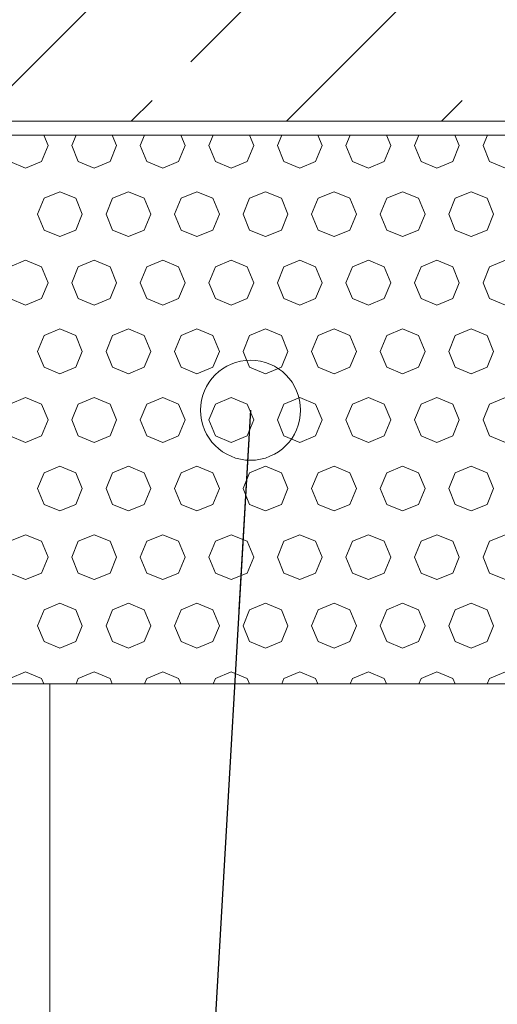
# Model space of a CAD drawing. Header units: millimetres. Extents: x 52659 to 1698020, y -10054 to 104697.
# Tile 172 of 256: x 207431 to 207779, y 6964 to 7682. Entities that reach past the tile are written whole.
import ezdxf

# ---------------------------------------------------------------- set-up
doc = ezdxf.new("R2010")
doc.units = ezdxf.units.MM
doc.header["$MEASUREMENT"] = 0
for name, color, linetype in [('02-04 BRISES SOLEIL FONCEES', 7, 'Continuous'), ('02-04 CASSETTES FONCEES', 7, 'Continuous'), ('05-02 Cotation 200ème 100ème.Cotations', 7, 'Continuous'), ('06-05 Etiquette.Texte', 7, 'Continuous'), ('Fenêtres ARCHICAD', 7, 'Continuous')]:
    doc.layers.add(name, color=color, linetype=linetype)
doc.styles.add('STYLE_GENERE_3', font='ARIALN.TTF')
doc.dimstyles.new('STYLE_GENERE__2', dxfattribs={"dimtxt": 200, "dimasz": 95, "dimexe": 0.18, "dimexo": 100, "dimgap": 0, "dimtad": 0, "dimlfac": 0.001, "dimzin": 0, "dimdsep": 46, "dimtxsty": 'STYLE_GENERE_3', "dimblk": 'ARROWHEAD_6', "dimblk1": 'ARROWHEAD_6', "dimblk2": 'ARROWHEAD_6', "dimcen": 0.09, "dimclrd": 7, "dimclre": 7, "dimclrt": 7, "dimazin": 0, "dimtfac": 1, "dimtdec": 4, "dimtmove": 0, "dimatfit": 3, "dimfxl": 1, "dimtolj": 1, "dimtzin": 0, "dimarcsym": 0})
doc.dimstyles.new('STYLE_GENERE__4', dxfattribs={"dimtxt": 0.18, "dimasz": 145.92, "dimexe": 0.18, "dimexo": 0.0625, "dimgap": 0, "dimtad": 0, "dimtih": 1, "dimtoh": 1, "dimdec": 4, "dimzin": 0, "dimdsep": 46, "dimcen": 0.09, "dimadec": 0, "dimazin": 0, "dimtfac": 1, "dimtdec": 4, "dimtmove": 0, "dimatfit": 3, "dimldrblk": 'ARROWHEAD_1', "dimfxl": 1, "dimtolj": 1, "dimtzin": 0, "dimarcsym": 0})

# ---------------------------------------------------------------- blocks, each defined once
blk = doc.blocks.new('Élément de coupe_180_1', base_point=(131932.67, 5158.07))
at = {"layer": 'Fenêtres ARCHICAD', "color": 7, "linetype": 'Continuous', "lineweight": 5}
blk.add_line((207452.67, 6448.07), (207452.67, 7197.95), dxfattribs=at)
blk = doc.blocks.new('*X332', base_point=(131932.67, 5158.07))
at = {"layer": '02-04 BRISES SOLEIL FONCEES', "color": 7, "linetype": 'Continuous', "lineweight": 5}
for p, q in [((207451.44, 7590.38), (207448.28, 7597.99)), ((207471.88, 7597.99), (207468.73, 7590.38)), ((207501.44, 7590.38), (207498.28, 7597.99)), ((207521.88, 7597.99), (207518.73, 7590.38)), ((207551.44, 7590.38), (207548.28, 7597.99)), ((207571.88, 7597.99), (207568.73, 7590.38)), ((207601.44, 7590.38), (207598.28, 7597.99)), ((207621.88, 7597.99), (207618.73, 7590.38)), ((207651.44, 7590.38), (207648.28, 7597.99)), ((207671.88, 7597.99), (207668.73, 7590.38)), ((207701.44, 7590.38), (207698.28, 7597.99)), ((207721.88, 7597.99), (207718.73, 7590.38)), ((207751.44, 7590.38), (207748.28, 7597.99)), ((207771.88, 7597.99), (207768.73, 7590.38)), ((207446.65, 7578.81), (207451.44, 7590.38)), ((207468.73, 7590.38), (207473.52, 7578.81)), ((207496.65, 7578.81), (207501.44, 7590.38)), ((207518.73, 7590.38), (207523.52, 7578.81)), ((207546.65, 7578.81), (207551.44, 7590.38)), ((207568.73, 7590.38), (207573.52, 7578.81)), ((207596.65, 7578.81), (207601.44, 7590.38)), ((207618.73, 7590.38), (207623.52, 7578.81)), ((207646.65, 7578.81), (207651.44, 7590.38)), ((207668.73, 7590.38), (207673.52, 7578.81)), ((207696.65, 7578.81), (207701.44, 7590.38)), ((207718.73, 7590.38), (207723.52, 7578.81)), ((207746.65, 7578.81), (207751.44, 7590.38)), ((207768.73, 7590.38), (207773.52, 7578.81)), ((207423.52, 7578.81), (207435.08, 7574.02)), ((207435.08, 7574.02), (207446.65, 7578.81)), ((207473.52, 7578.81), (207485.08, 7574.02)), ((207485.08, 7574.02), (207496.65, 7578.81)), ((207523.52, 7578.81), (207535.08, 7574.02)), ((207535.08, 7574.02), (207546.65, 7578.81)), ((207573.52, 7578.81), (207585.08, 7574.02)), ((207585.08, 7574.02), (207596.65, 7578.81)), ((207623.52, 7578.81), (207635.08, 7574.02)), ((207635.08, 7574.02), (207646.65, 7578.81)), ((207673.52, 7578.81), (207685.08, 7574.02)), ((207685.08, 7574.02), (207696.65, 7578.81)), ((207723.52, 7578.81), (207735.08, 7574.02)), ((207735.08, 7574.02), (207746.65, 7578.81)), ((207773.52, 7578.81), (207785.08, 7574.02)), ((207448.52, 7551.94), (207443.73, 7540.38)), ((207460.08, 7556.73), (207448.52, 7551.94)), ((207471.65, 7551.94), (207460.08, 7556.73)), ((207476.44, 7540.38), (207471.65, 7551.94)), ((207498.52, 7551.94), (207493.73, 7540.38)), ((207510.08, 7556.73), (207498.52, 7551.94)), ((207521.65, 7551.94), (207510.08, 7556.73)), ((207526.44, 7540.38), (207521.65, 7551.94)), ((207548.52, 7551.94), (207543.73, 7540.38)), ((207560.08, 7556.73), (207548.52, 7551.94)), ((207571.65, 7551.94), (207560.08, 7556.73)), ((207576.44, 7540.38), (207571.65, 7551.94)), ((207598.52, 7551.94), (207593.73, 7540.38)), ((207610.08, 7556.73), (207598.52, 7551.94)), ((207621.65, 7551.94), (207610.08, 7556.73)), ((207626.44, 7540.38), (207621.65, 7551.94)), ((207648.52, 7551.94), (207643.73, 7540.38)), ((207660.08, 7556.73), (207648.52, 7551.94)), ((207671.65, 7551.94), (207660.08, 7556.73)), ((207676.44, 7540.38), (207671.65, 7551.94)), ((207698.52, 7551.94), (207693.73, 7540.38)), ((207710.08, 7556.73), (207698.52, 7551.94)), ((207721.65, 7551.94), (207710.08, 7556.73)), ((207726.44, 7540.38), (207721.65, 7551.94)), ((207748.52, 7551.94), (207743.73, 7540.38)), ((207760.08, 7556.73), (207748.52, 7551.94)), ((207771.65, 7551.94), (207760.08, 7556.73)), ((207776.44, 7540.38), (207771.65, 7551.94)), ((207443.73, 7540.38), (207448.52, 7528.81)), ((207471.65, 7528.81), (207476.44, 7540.38)), ((207493.73, 7540.38), (207498.52, 7528.81)), ((207521.65, 7528.81), (207526.44, 7540.38)), ((207543.73, 7540.38), (207548.52, 7528.81)), ((207571.65, 7528.81), (207576.44, 7540.38)), ((207593.73, 7540.38), (207598.52, 7528.81)), ((207621.65, 7528.81), (207626.44, 7540.38)), ((207643.73, 7540.38), (207648.52, 7528.81)), ((207671.65, 7528.81), (207676.44, 7540.38)), ((207693.73, 7540.38), (207698.52, 7528.81)), ((207721.65, 7528.81), (207726.44, 7540.38)), ((207743.73, 7540.38), (207748.52, 7528.81)), ((207771.65, 7528.81), (207776.44, 7540.38)), ((207448.52, 7528.81), (207460.08, 7524.02)), ((207460.08, 7524.02), (207471.65, 7528.81)), ((207498.52, 7528.81), (207510.08, 7524.02)), ((207510.08, 7524.02), (207521.65, 7528.81)), ((207548.52, 7528.81), (207560.08, 7524.02)), ((207560.08, 7524.02), (207571.65, 7528.81)), ((207598.52, 7528.81), (207610.08, 7524.02)), ((207610.08, 7524.02), (207621.65, 7528.81)), ((207648.52, 7528.81), (207660.08, 7524.02)), ((207660.08, 7524.02), (207671.65, 7528.81)), ((207698.52, 7528.81), (207710.08, 7524.02)), ((207710.08, 7524.02), (207721.65, 7528.81)), ((207748.52, 7528.81), (207760.08, 7524.02)), ((207760.08, 7524.02), (207771.65, 7528.81)), ((207435.08, 7506.73), (207423.52, 7501.94)), ((207446.65, 7501.94), (207435.08, 7506.73)), ((207451.44, 7490.38), (207446.65, 7501.94)), ((207473.52, 7501.94), (207468.73, 7490.38)), ((207485.08, 7506.73), (207473.52, 7501.94)), ((207496.65, 7501.94), (207485.08, 7506.73)), ((207501.44, 7490.38), (207496.65, 7501.94)), ((207523.52, 7501.94), (207518.73, 7490.38)), ((207535.08, 7506.73), (207523.52, 7501.94)), ((207546.65, 7501.94), (207535.08, 7506.73)), ((207551.44, 7490.38), (207546.65, 7501.94)), ((207573.52, 7501.94), (207568.73, 7490.38)), ((207585.08, 7506.73), (207573.52, 7501.94)), ((207596.65, 7501.94), (207585.08, 7506.73)), ((207601.44, 7490.38), (207596.65, 7501.94)), ((207623.52, 7501.94), (207618.73, 7490.38)), ((207635.08, 7506.73), (207623.52, 7501.94)), ((207646.65, 7501.94), (207635.08, 7506.73)), ((207651.44, 7490.38), (207646.65, 7501.94)), ((207673.52, 7501.94), (207668.73, 7490.38)), ((207685.08, 7506.73), (207673.52, 7501.94)), ((207696.65, 7501.94), (207685.08, 7506.73)), ((207701.44, 7490.38), (207696.65, 7501.94)), ((207723.52, 7501.94), (207718.73, 7490.38)), ((207735.08, 7506.73), (207723.52, 7501.94)), ((207746.65, 7501.94), (207735.08, 7506.73)), ((207751.44, 7490.38), (207746.65, 7501.94)), ((207773.52, 7501.94), (207768.73, 7490.38)), ((207785.08, 7506.73), (207773.52, 7501.94)), ((207446.65, 7478.81), (207451.44, 7490.38)), ((207468.73, 7490.38), (207473.52, 7478.81)), ((207496.65, 7478.81), (207501.44, 7490.38)), ((207518.73, 7490.38), (207523.52, 7478.81)), ((207546.65, 7478.81), (207551.44, 7490.38)), ((207568.73, 7490.38), (207573.52, 7478.81)), ((207596.65, 7478.81), (207601.44, 7490.38)), ((207618.73, 7490.38), (207623.52, 7478.81)), ((207646.65, 7478.81), (207651.44, 7490.38)), ((207668.73, 7490.38), (207673.52, 7478.81)), ((207696.65, 7478.81), (207701.44, 7490.38)), ((207718.73, 7490.38), (207723.52, 7478.81)), ((207746.65, 7478.81), (207751.44, 7490.38)), ((207768.73, 7490.38), (207773.52, 7478.81)), ((207423.52, 7478.81), (207435.08, 7474.02)), ((207435.08, 7474.02), (207446.65, 7478.81)), ((207473.52, 7478.81), (207485.08, 7474.02)), ((207485.08, 7474.02), (207496.65, 7478.81)), ((207523.52, 7478.81), (207535.08, 7474.02)), ((207535.08, 7474.02), (207546.65, 7478.81)), ((207573.52, 7478.81), (207585.08, 7474.02)), ((207585.08, 7474.02), (207596.65, 7478.81)), ((207623.52, 7478.81), (207635.08, 7474.02)), ((207635.08, 7474.02), (207646.65, 7478.81)), ((207673.52, 7478.81), (207685.08, 7474.02)), ((207685.08, 7474.02), (207696.65, 7478.81)), ((207723.52, 7478.81), (207735.08, 7474.02)), ((207735.08, 7474.02), (207746.65, 7478.81)), ((207773.52, 7478.81), (207785.08, 7474.02)), ((207448.52, 7451.94), (207443.73, 7440.38)), ((207460.08, 7456.73), (207448.52, 7451.94)), ((207471.65, 7451.94), (207460.08, 7456.73)), ((207476.44, 7440.38), (207471.65, 7451.94)), ((207498.52, 7451.94), (207493.73, 7440.38)), ((207510.08, 7456.73), (207498.52, 7451.94)), ((207521.65, 7451.94), (207510.08, 7456.73)), ((207526.44, 7440.38), (207521.65, 7451.94)), ((207548.52, 7451.94), (207543.73, 7440.38)), ((207560.08, 7456.73), (207548.52, 7451.94)), ((207571.65, 7451.94), (207560.08, 7456.73)), ((207576.44, 7440.38), (207571.65, 7451.94)), ((207598.52, 7451.94), (207593.73, 7440.38)), ((207610.08, 7456.73), (207598.52, 7451.94)), ((207621.65, 7451.94), (207610.08, 7456.73)), ((207626.44, 7440.38), (207621.65, 7451.94)), ((207648.52, 7451.94), (207643.73, 7440.38)), ((207660.08, 7456.73), (207648.52, 7451.94)), ((207671.65, 7451.94), (207660.08, 7456.73)), ((207676.44, 7440.38), (207671.65, 7451.94)), ((207698.52, 7451.94), (207693.73, 7440.38)), ((207710.08, 7456.73), (207698.52, 7451.94)), ((207721.65, 7451.94), (207710.08, 7456.73)), ((207726.44, 7440.38), (207721.65, 7451.94)), ((207748.52, 7451.94), (207743.73, 7440.38)), ((207760.08, 7456.73), (207748.52, 7451.94)), ((207771.65, 7451.94), (207760.08, 7456.73)), ((207776.44, 7440.38), (207771.65, 7451.94)), ((207443.73, 7440.38), (207448.52, 7428.81)), ((207471.65, 7428.81), (207476.44, 7440.38)), ((207493.73, 7440.38), (207498.52, 7428.81)), ((207521.65, 7428.81), (207526.44, 7440.38)), ((207543.73, 7440.38), (207548.52, 7428.81)), ((207571.65, 7428.81), (207576.44, 7440.38)), ((207593.73, 7440.38), (207598.52, 7428.81)), ((207621.65, 7428.81), (207626.44, 7440.38)), ((207643.73, 7440.38), (207648.52, 7428.81)), ((207671.65, 7428.81), (207676.44, 7440.38)), ((207693.73, 7440.38), (207698.52, 7428.81)), ((207721.65, 7428.81), (207726.44, 7440.38)), ((207743.73, 7440.38), (207748.52, 7428.81)), ((207771.65, 7428.81), (207776.44, 7440.38)), ((207448.52, 7428.81), (207460.08, 7424.02)), ((207460.08, 7424.02), (207471.65, 7428.81)), ((207498.52, 7428.81), (207510.08, 7424.02)), ((207510.08, 7424.02), (207521.65, 7428.81)), ((207548.52, 7428.81), (207560.08, 7424.02)), ((207560.08, 7424.02), (207571.65, 7428.81)), ((207598.52, 7428.81), (207610.08, 7424.02)), ((207610.08, 7424.02), (207621.65, 7428.81)), ((207648.52, 7428.81), (207660.08, 7424.02)), ((207660.08, 7424.02), (207671.65, 7428.81)), ((207698.52, 7428.81), (207710.08, 7424.02)), ((207710.08, 7424.02), (207721.65, 7428.81)), ((207748.52, 7428.81), (207760.08, 7424.02)), ((207760.08, 7424.02), (207771.65, 7428.81)), ((207435.08, 7406.73), (207423.52, 7401.94)), ((207446.65, 7401.94), (207435.08, 7406.73)), ((207485.08, 7406.73), (207473.52, 7401.94)), ((207496.65, 7401.94), (207485.08, 7406.73)), ((207535.08, 7406.73), (207523.52, 7401.94)), ((207546.65, 7401.94), (207535.08, 7406.73)), ((207585.08, 7406.73), (207573.52, 7401.94)), ((207596.65, 7401.94), (207585.08, 7406.73)), ((207635.08, 7406.73), (207623.52, 7401.94)), ((207646.65, 7401.94), (207635.08, 7406.73)), ((207685.08, 7406.73), (207673.52, 7401.94)), ((207696.65, 7401.94), (207685.08, 7406.73)), ((207735.08, 7406.73), (207723.52, 7401.94)), ((207746.65, 7401.94), (207735.08, 7406.73)), ((207785.08, 7406.73), (207773.52, 7401.94)), ((207451.44, 7390.38), (207446.65, 7401.94)), ((207473.52, 7401.94), (207468.73, 7390.38)), ((207501.44, 7390.38), (207496.65, 7401.94)), ((207523.52, 7401.94), (207518.73, 7390.38)), ((207551.44, 7390.38), (207546.65, 7401.94)), ((207573.52, 7401.94), (207568.73, 7390.38)), ((207601.44, 7390.38), (207596.65, 7401.94)), ((207623.52, 7401.94), (207618.73, 7390.38)), ((207651.44, 7390.38), (207646.65, 7401.94)), ((207673.52, 7401.94), (207668.73, 7390.38)), ((207701.44, 7390.38), (207696.65, 7401.94)), ((207723.52, 7401.94), (207718.73, 7390.38)), ((207751.44, 7390.38), (207746.65, 7401.94)), ((207773.52, 7401.94), (207768.73, 7390.38)), ((207446.65, 7378.81), (207451.44, 7390.38)), ((207468.73, 7390.38), (207473.52, 7378.81)), ((207496.65, 7378.81), (207501.44, 7390.38)), ((207518.73, 7390.38), (207523.52, 7378.81)), ((207546.65, 7378.81), (207551.44, 7390.38)), ((207568.73, 7390.38), (207573.52, 7378.81)), ((207596.65, 7378.81), (207601.44, 7390.38)), ((207618.73, 7390.38), (207623.52, 7378.81)), ((207646.65, 7378.81), (207651.44, 7390.38)), ((207668.73, 7390.38), (207673.52, 7378.81)), ((207696.65, 7378.81), (207701.44, 7390.38)), ((207718.73, 7390.38), (207723.52, 7378.81)), ((207746.65, 7378.81), (207751.44, 7390.38)), ((207768.73, 7390.38), (207773.52, 7378.81)), ((207423.52, 7378.81), (207435.08, 7374.02)), ((207435.08, 7374.02), (207446.65, 7378.81)), ((207473.52, 7378.81), (207485.08, 7374.02)), ((207485.08, 7374.02), (207496.65, 7378.81)), ((207523.52, 7378.81), (207535.08, 7374.02)), ((207535.08, 7374.02), (207546.65, 7378.81)), ((207573.52, 7378.81), (207585.08, 7374.02)), ((207585.08, 7374.02), (207596.65, 7378.81)), ((207623.52, 7378.81), (207635.08, 7374.02)), ((207635.08, 7374.02), (207646.65, 7378.81)), ((207673.52, 7378.81), (207685.08, 7374.02)), ((207685.08, 7374.02), (207696.65, 7378.81)), ((207723.52, 7378.81), (207735.08, 7374.02)), ((207735.08, 7374.02), (207746.65, 7378.81)), ((207773.52, 7378.81), (207785.08, 7374.02)), ((207460.08, 7356.73), (207448.52, 7351.94)), ((207471.65, 7351.94), (207460.08, 7356.73)), ((207510.08, 7356.73), (207498.52, 7351.94)), ((207521.65, 7351.94), (207510.08, 7356.73)), ((207560.08, 7356.73), (207548.52, 7351.94)), ((207571.65, 7351.94), (207560.08, 7356.73)), ((207610.08, 7356.73), (207598.52, 7351.94)), ((207621.65, 7351.94), (207610.08, 7356.73)), ((207660.08, 7356.73), (207648.52, 7351.94)), ((207671.65, 7351.94), (207660.08, 7356.73)), ((207710.08, 7356.73), (207698.52, 7351.94)), ((207721.65, 7351.94), (207710.08, 7356.73)), ((207760.08, 7356.73), (207748.52, 7351.94)), ((207771.65, 7351.94), (207760.08, 7356.73)), ((207448.52, 7351.94), (207443.73, 7340.38)), ((207476.44, 7340.38), (207471.65, 7351.94)), ((207498.52, 7351.94), (207493.73, 7340.38)), ((207526.44, 7340.38), (207521.65, 7351.94)), ((207548.52, 7351.94), (207543.73, 7340.38)), ((207576.44, 7340.38), (207571.65, 7351.94)), ((207598.52, 7351.94), (207593.73, 7340.38)), ((207626.44, 7340.38), (207621.65, 7351.94)), ((207648.52, 7351.94), (207643.73, 7340.38)), ((207676.44, 7340.38), (207671.65, 7351.94)), ((207698.52, 7351.94), (207693.73, 7340.38)), ((207726.44, 7340.38), (207721.65, 7351.94)), ((207748.52, 7351.94), (207743.73, 7340.38)), ((207776.44, 7340.38), (207771.65, 7351.94)), ((207443.73, 7340.38), (207448.52, 7328.81)), ((207471.65, 7328.81), (207476.44, 7340.38)), ((207493.73, 7340.38), (207498.52, 7328.81)), ((207521.65, 7328.81), (207526.44, 7340.38)), ((207543.73, 7340.38), (207548.52, 7328.81)), ((207571.65, 7328.81), (207576.44, 7340.38)), ((207593.73, 7340.38), (207598.52, 7328.81)), ((207621.65, 7328.81), (207626.44, 7340.38)), ((207643.73, 7340.38), (207648.52, 7328.81)), ((207671.65, 7328.81), (207676.44, 7340.38)), ((207693.73, 7340.38), (207698.52, 7328.81)), ((207721.65, 7328.81), (207726.44, 7340.38)), ((207743.73, 7340.38), (207748.52, 7328.81)), ((207771.65, 7328.81), (207776.44, 7340.38)), ((207448.52, 7328.81), (207460.08, 7324.02)), ((207460.08, 7324.02), (207471.65, 7328.81)), ((207498.52, 7328.81), (207510.08, 7324.02)), ((207510.08, 7324.02), (207521.65, 7328.81)), ((207548.52, 7328.81), (207560.08, 7324.02)), ((207560.08, 7324.02), (207571.65, 7328.81)), ((207598.52, 7328.81), (207610.08, 7324.02)), ((207610.08, 7324.02), (207621.65, 7328.81)), ((207648.52, 7328.81), (207660.08, 7324.02)), ((207660.08, 7324.02), (207671.65, 7328.81)), ((207698.52, 7328.81), (207710.08, 7324.02)), ((207710.08, 7324.02), (207721.65, 7328.81)), ((207748.52, 7328.81), (207760.08, 7324.02)), ((207760.08, 7324.02), (207771.65, 7328.81)), ((207435.08, 7306.73), (207423.52, 7301.94)), ((207446.65, 7301.94), (207435.08, 7306.73)), ((207485.08, 7306.73), (207473.52, 7301.94)), ((207496.65, 7301.94), (207485.08, 7306.73)), ((207535.08, 7306.73), (207523.52, 7301.94)), ((207546.65, 7301.94), (207535.08, 7306.73)), ((207585.08, 7306.73), (207573.52, 7301.94)), ((207596.65, 7301.94), (207585.08, 7306.73)), ((207635.08, 7306.73), (207623.52, 7301.94)), ((207646.65, 7301.94), (207635.08, 7306.73)), ((207685.08, 7306.73), (207673.52, 7301.94)), ((207696.65, 7301.94), (207685.08, 7306.73)), ((207735.08, 7306.73), (207723.52, 7301.94)), ((207746.65, 7301.94), (207735.08, 7306.73)), ((207785.08, 7306.73), (207773.52, 7301.94)), ((207451.44, 7290.38), (207446.65, 7301.94)), ((207473.52, 7301.94), (207468.73, 7290.38)), ((207501.44, 7290.38), (207496.65, 7301.94)), ((207523.52, 7301.94), (207518.73, 7290.38)), ((207551.44, 7290.38), (207546.65, 7301.94)), ((207573.52, 7301.94), (207568.73, 7290.38)), ((207601.44, 7290.38), (207596.65, 7301.94)), ((207623.52, 7301.94), (207618.73, 7290.38)), ((207651.44, 7290.38), (207646.65, 7301.94)), ((207673.52, 7301.94), (207668.73, 7290.38)), ((207701.44, 7290.38), (207696.65, 7301.94)), ((207723.52, 7301.94), (207718.73, 7290.38)), ((207751.44, 7290.38), (207746.65, 7301.94)), ((207773.52, 7301.94), (207768.73, 7290.38)), ((207446.65, 7278.81), (207451.44, 7290.38)), ((207468.73, 7290.38), (207473.52, 7278.81)), ((207496.65, 7278.81), (207501.44, 7290.38)), ((207518.73, 7290.38), (207523.52, 7278.81)), ((207546.65, 7278.81), (207551.44, 7290.38)), ((207568.73, 7290.38), (207573.52, 7278.81)), ((207596.65, 7278.81), (207601.44, 7290.38)), ((207618.73, 7290.38), (207623.52, 7278.81)), ((207646.65, 7278.81), (207651.44, 7290.38)), ((207668.73, 7290.38), (207673.52, 7278.81)), ((207696.65, 7278.81), (207701.44, 7290.38)), ((207718.73, 7290.38), (207723.52, 7278.81)), ((207746.65, 7278.81), (207751.44, 7290.38)), ((207768.73, 7290.38), (207773.52, 7278.81)), ((207423.52, 7278.81), (207435.08, 7274.02)), ((207435.08, 7274.02), (207446.65, 7278.81)), ((207473.52, 7278.81), (207485.08, 7274.02)), ((207485.08, 7274.02), (207496.65, 7278.81)), ((207523.52, 7278.81), (207535.08, 7274.02)), ((207535.08, 7274.02), (207546.65, 7278.81)), ((207573.52, 7278.81), (207585.08, 7274.02)), ((207585.08, 7274.02), (207596.65, 7278.81)), ((207623.52, 7278.81), (207635.08, 7274.02)), ((207635.08, 7274.02), (207646.65, 7278.81)), ((207673.52, 7278.81), (207685.08, 7274.02)), ((207685.08, 7274.02), (207696.65, 7278.81)), ((207723.52, 7278.81), (207735.08, 7274.02)), ((207735.08, 7274.02), (207746.65, 7278.81)), ((207773.52, 7278.81), (207785.08, 7274.02)), ((207460.08, 7256.73), (207448.52, 7251.94)), ((207471.65, 7251.94), (207460.08, 7256.73)), ((207510.08, 7256.73), (207498.52, 7251.94)), ((207521.65, 7251.94), (207510.08, 7256.73)), ((207560.08, 7256.73), (207548.52, 7251.94)), ((207571.65, 7251.94), (207560.08, 7256.73)), ((207610.08, 7256.73), (207598.52, 7251.94)), ((207621.65, 7251.94), (207610.08, 7256.73)), ((207660.08, 7256.73), (207648.52, 7251.94)), ((207671.65, 7251.94), (207660.08, 7256.73)), ((207710.08, 7256.73), (207698.52, 7251.94)), ((207721.65, 7251.94), (207710.08, 7256.73)), ((207760.08, 7256.73), (207748.52, 7251.94)), ((207771.65, 7251.94), (207760.08, 7256.73)), ((207448.52, 7251.94), (207443.73, 7240.38)), ((207476.44, 7240.38), (207471.65, 7251.94)), ((207498.52, 7251.94), (207493.73, 7240.38)), ((207526.44, 7240.38), (207521.65, 7251.94)), ((207548.52, 7251.94), (207543.73, 7240.38)), ((207576.44, 7240.38), (207571.65, 7251.94)), ((207598.52, 7251.94), (207593.73, 7240.38)), ((207626.44, 7240.38), (207621.65, 7251.94)), ((207648.52, 7251.94), (207643.73, 7240.38)), ((207676.44, 7240.38), (207671.65, 7251.94)), ((207698.52, 7251.94), (207693.73, 7240.38)), ((207726.44, 7240.38), (207721.65, 7251.94)), ((207748.52, 7251.94), (207743.73, 7240.38)), ((207776.44, 7240.38), (207771.65, 7251.94)), ((207443.73, 7240.38), (207448.52, 7228.81)), ((207471.65, 7228.81), (207476.44, 7240.38)), ((207493.73, 7240.38), (207498.52, 7228.81)), ((207521.65, 7228.81), (207526.44, 7240.38)), ((207543.73, 7240.38), (207548.52, 7228.81)), ((207571.65, 7228.81), (207576.44, 7240.38)), ((207593.73, 7240.38), (207598.52, 7228.81)), ((207621.65, 7228.81), (207626.44, 7240.38)), ((207643.73, 7240.38), (207648.52, 7228.81)), ((207671.65, 7228.81), (207676.44, 7240.38)), ((207693.73, 7240.38), (207698.52, 7228.81)), ((207721.65, 7228.81), (207726.44, 7240.38)), ((207743.73, 7240.38), (207748.52, 7228.81)), ((207771.65, 7228.81), (207776.44, 7240.38)), ((207448.52, 7228.81), (207460.08, 7224.02)), ((207460.08, 7224.02), (207471.65, 7228.81)), ((207498.52, 7228.81), (207510.08, 7224.02)), ((207510.08, 7224.02), (207521.65, 7228.81)), ((207548.52, 7228.81), (207560.08, 7224.02)), ((207560.08, 7224.02), (207571.65, 7228.81)), ((207598.52, 7228.81), (207610.08, 7224.02)), ((207610.08, 7224.02), (207621.65, 7228.81)), ((207648.52, 7228.81), (207660.08, 7224.02)), ((207660.08, 7224.02), (207671.65, 7228.81)), ((207698.52, 7228.81), (207710.08, 7224.02)), ((207710.08, 7224.02), (207721.65, 7228.81)), ((207748.52, 7228.81), (207760.08, 7224.02)), ((207760.08, 7224.02), (207771.65, 7228.81)), ((207435.08, 7206.73), (207423.52, 7201.94)), ((207446.65, 7201.94), (207435.08, 7206.73)), ((207485.08, 7206.73), (207473.52, 7201.94)), ((207496.65, 7201.94), (207485.08, 7206.73)), ((207535.08, 7206.73), (207523.52, 7201.94)), ((207546.65, 7201.94), (207535.08, 7206.73)), ((207585.08, 7206.73), (207573.52, 7201.94)), ((207596.65, 7201.94), (207585.08, 7206.73)), ((207635.08, 7206.73), (207623.52, 7201.94)), ((207646.65, 7201.94), (207635.08, 7206.73)), ((207685.08, 7206.73), (207673.52, 7201.94)), ((207696.65, 7201.94), (207685.08, 7206.73)), ((207735.08, 7206.73), (207723.52, 7201.94)), ((207746.65, 7201.94), (207735.08, 7206.73)), ((207785.08, 7206.73), (207773.52, 7201.94)), ((207448.3, 7197.95), (207446.65, 7201.94)), ((207473.52, 7201.94), (207471.87, 7197.95)), ((207498.3, 7197.95), (207496.65, 7201.94)), ((207523.52, 7201.94), (207521.87, 7197.95)), ((207548.3, 7197.95), (207546.65, 7201.94)), ((207573.52, 7201.94), (207571.87, 7197.95)), ((207598.3, 7197.95), (207596.65, 7201.94)), ((207623.52, 7201.94), (207621.87, 7197.95)), ((207648.3, 7197.95), (207646.65, 7201.94)), ((207673.52, 7201.94), (207671.87, 7197.95)), ((207698.3, 7197.95), (207696.65, 7201.94)), ((207723.52, 7201.94), (207721.87, 7197.95)), ((207748.3, 7197.95), (207746.65, 7201.94)), ((207773.52, 7201.94), (207771.87, 7197.95))]:
    blk.add_line(p, q, dxfattribs=at)
blk = doc.blocks.new('Élément de coupe_315_1', base_point=(131932.67, 5158.07))
at = {"layer": '02-04 BRISES SOLEIL FONCEES', "color": 7, "linetype": 'Continuous', "lineweight": 9}
for p, q in [((208282.67, 7597.99), (206562.67, 7597.99)), ((206562.67, 7197.95), (208282.67, 7197.95))]:
    blk.add_line(p, q, dxfattribs=at)
at = {"layer": '02-04 BRISES SOLEIL FONCEES', "lineweight": 0}
blk.add_blockref('*X332', (131932.67, 5158.07), dxfattribs=at)
blk = doc.blocks.new('Élément de coupe_476_1', base_point=(131932.67, 5158.07))
at = {"layer": '02-04 CASSETTES FONCEES', "color": 7, "linetype": 'Continuous', "lineweight": 9}
for p, q in [((207399.03, 7608.07), (208300.76, 8509.8)), ((207625.31, 7608.07), (208300.76, 8283.52)), ((207555.61, 7651.51), (207640.46, 7736.37)), ((207512.17, 7608.07), (207527.33, 7623.23)), ((207738.44, 7608.07), (207753.6, 7623.23)), ((206522.68, 7608.07), (208300.76, 7608.07))]:
    blk.add_line(p, q, dxfattribs=at)
blk = doc.blocks.new('*D740', base_point=(131932.67, 5158.07))
at = {"layer": '05-02 Cotation 200ème 100ème.Cotations', "color": 7, "linetype": 'Continuous', "lineweight": 25, "transparency": 16777216}
for p, q in [((165280.71, 7648.07), (165380.71, 7548.07)), ((165280.71, 6358.06), (165380.71, 6258.06))]:
    blk.add_line(p, q, dxfattribs=at)
at = {"layer": '05-02 Cotation 200ème 100ème.Cotations', "color": 7, "linetype": 'Continuous', "lineweight": 13, "transparency": 16777216}
for p, q in [((165424.46, 7598.07), (165236.96, 7598.07)), ((165330.71, 7201.94), (165330.71, 7598.07)), ((165330.71, 6308.06), (165330.71, 6704.19)), ((165424.46, 6308.06), (165236.96, 6308.06))]:
    blk.add_line(p, q, dxfattribs=at)
at = {"layer": '05-02 Cotation 200ème 100ème.Cotations', "color": 7, "lineweight": 9, "transparency": 16777216, "insert": (165430.71, 6729.07), "char_height": 200, "attachment_point": 7, "rotation": 90, "style": 'STYLE_GENERE_3'}
blk.add_mtext('\\A1;1,29', dxfattribs=at)
blk = doc.blocks.new('ARROWHEAD_6')
at = {"color": 0, "linetype": 'Continuous', "lineweight": 0}
for p, q in [((-0.5, -0.5), (0.5, 0.5)), ((0, 0), (-1, 0))]:
    blk.add_line(p, q, dxfattribs=at)
blk = doc.blocks.new('*D741', base_point=(131932.67, 5158.07))
at = {"layer": '05-02 Cotation 200ème 100ème.Cotations', "color": 7, "linetype": 'Continuous', "lineweight": 25, "transparency": 16777216}
for p, q in [((165280.71, 9772.86), (165380.71, 9672.86)), ((165280.71, 7648.07), (165380.71, 7548.07))]:
    blk.add_line(p, q, dxfattribs=at)
at = {"layer": '05-02 Cotation 200ème 100ème.Cotations', "color": 7, "linetype": 'Continuous', "lineweight": 13, "transparency": 16777216}
for p, q in [((165424.46, 9722.86), (165236.96, 9722.86)), ((165330.71, 8909.34), (165330.71, 9722.86)), ((165330.71, 7598.07), (165330.71, 8411.59)), ((165424.46, 7598.07), (165236.96, 7598.07))]:
    blk.add_line(p, q, dxfattribs=at)
at = {"layer": '05-02 Cotation 200ème 100ème.Cotations', "color": 7, "lineweight": 9, "transparency": 16777216, "insert": (165430.71, 8436.47), "char_height": 200, "attachment_point": 7, "rotation": 90, "style": 'STYLE_GENERE_3'}
blk.add_mtext('\\A1;2,12', dxfattribs=at)
blk = doc.blocks.new('*D755', base_point=(131932.67, 5158.07))
at = {"layer": '05-02 Cotation 200ème 100ème.Cotations', "color": 7, "linetype": 'Continuous', "lineweight": 25, "transparency": 16777216}
for p, q in [((172202.47, 7658.07), (172302.47, 7558.07)), ((172202.47, 5208.07), (172302.47, 5108.07))]:
    blk.add_line(p, q, dxfattribs=at)
at = {"layer": '05-02 Cotation 200ème 100ème.Cotations', "color": 7, "linetype": 'Continuous', "lineweight": 13, "transparency": 16777216}
for p, q in [((172346.22, 7608.07), (172158.72, 7608.07)), ((172252.47, 6631.95), (172252.47, 7608.07)), ((172252.47, 5158.07), (172252.47, 6134.2)), ((172346.22, 5158.07), (172158.72, 5158.07)), ((172252.47, 5083.07), (172252.47, 5158.07))]:
    blk.add_line(p, q, dxfattribs=at)
at = {"layer": '05-02 Cotation 200ème 100ème.Cotations', "color": 7, "lineweight": 9, "transparency": 16777216, "insert": (172352.47, 6159.07), "char_height": 200, "attachment_point": 7, "rotation": 90, "style": 'STYLE_GENERE_3'}
blk.add_mtext('\\A1;2,45', dxfattribs=at)
blk = doc.blocks.new('*D760', base_point=(131932.67, 5158.07))
at = {"layer": '05-02 Cotation 200ème 100ème.Cotations', "color": 7, "linetype": 'Continuous', "lineweight": 25, "transparency": 16777216}
for p, q in [((135853.9, 8708.07), (135953.9, 8608.07)), ((135853.9, 6358.06), (135953.9, 6258.06))]:
    blk.add_line(p, q, dxfattribs=at)
at = {"layer": '05-02 Cotation 200ème 100ème.Cotations', "color": 7, "linetype": 'Continuous', "lineweight": 13, "transparency": 16777216}
for p, q in [((135997.65, 8658.07), (135810.15, 8658.07)), ((135903.9, 7731.94), (135903.9, 8658.07)), ((135903.9, 6308.06), (135903.9, 7234.19)), ((135997.65, 6308.06), (135810.15, 6308.06))]:
    blk.add_line(p, q, dxfattribs=at)
at = {"layer": '05-02 Cotation 200ème 100ème.Cotations', "color": 7, "lineweight": 9, "transparency": 16777216, "insert": (136003.9, 7259.07), "char_height": 200, "attachment_point": 7, "rotation": 90, "style": 'STYLE_GENERE_3'}
blk.add_mtext('\\A1;2,35', dxfattribs=at)
blk = doc.blocks.new('ARROWHEAD_1')
at = {"color": 0, "linetype": 'Continuous', "lineweight": 0}
blk.add_line((0, 0), (-1, 0), dxfattribs=at)
blk.add_circle((0, 0), 0.25, dxfattribs=at)

msp = doc.modelspace()

# ---------------------------------------------------------------- block references
at = {"layer": '02-04 BRISES SOLEIL FONCEES', "lineweight": 0}
msp.add_blockref('Élément de coupe_315_1', (131932.668, 5158.072), dxfattribs=at)
at = {"layer": '02-04 CASSETTES FONCEES', "lineweight": 0}
msp.add_blockref('Élément de coupe_476_1', (131932.668, 5158.072), dxfattribs=at)
at = {"layer": 'Fenêtres ARCHICAD', "lineweight": 0}
msp.add_blockref('Élément de coupe_180_1', (131932.668, 5158.072), dxfattribs=at)

# ---------------------------------------------------------------- dimensions: what is measured, and where the dimension line sits
at = {"layer": '05-02 Cotation 200ème 100ème.Cotations', "color": 7, "linetype": 'Continuous', "lineweight": 13}
for base, p1, p2, picture, middle in [((165330.708, 9722.862), (220602.668, 7598.072), (221690.249, 9722.862), '*D741', (165330.708, 8696.231)), ((135903.901, 8658.072), (220602.668, 6308.064), (136794.464, 8658.072), '*D760', (135903.901, 7518.832)), ((172252.472, 7608.072), (234695.317, 5158.072), (187924.443, 7608.072), '*D755', (172252.472, 6418.836)), ((165330.708, 7598.072), (220602.668, 6308.064), (220602.668, 7598.072), '*D740', (165330.708, 6988.832))]:
    dim = msp.add_linear_dim(base=base, p1=p1, p2=p2, angle=90, dimstyle='STYLE_GENERE__2', dxfattribs=at)
    dim.commit()
    dim.dimension.update_dxf_attribs({"geometry": picture, "text_midpoint": middle, "dimtype": 160, "text_rotation": 90})

# ---------------------------------------------------------------- leaders
at = {"layer": '06-05 Etiquette.Texte', "color": 7, "linetype": 'Continuous', "lineweight": 9, "annotation_type": 0, "has_hookline": 1, "hookline_direction": 0, "text_width": 8116.667}
msp.add_leader([(207599.149, 7397.482), (207453.229, 4888.627), (207599.149, 4888.627)], dimstyle='STYLE_GENERE__4', dxfattribs=at)

doc.saveas('drawing.dxf')
